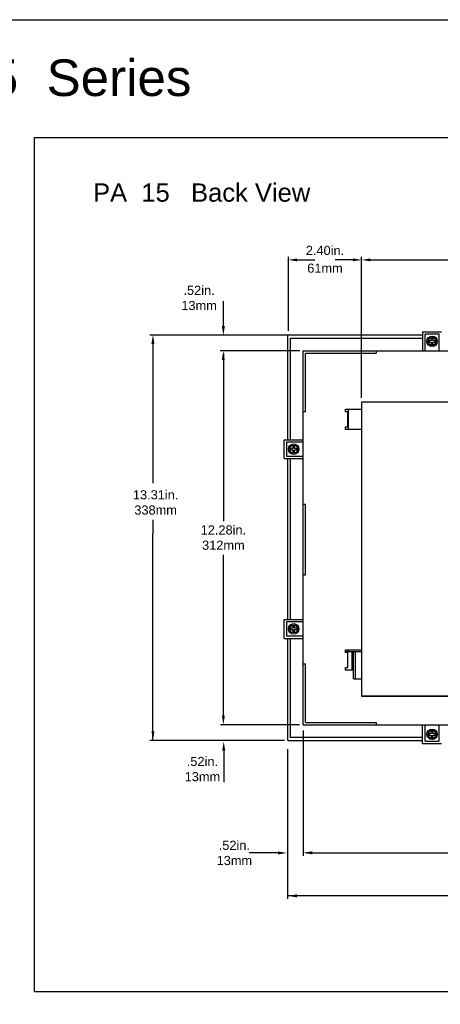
# Model space of a CAD drawing. Extents: x -71 to 52, y -13 to 68.
# Tile 46 of 81: x 17 to 31, y 36 to 68. Entities that reach past the tile are written whole.
import ezdxf

# ---------------------------------------------------------------- set-up
doc = ezdxf.new("R2010")
doc.units = 0
doc.header["$LTSCALE"] = 1.21
doc.header["$MEASUREMENT"] = 0
doc.layers.get('0').update_dxf_attribs({"linetype": 'CONTINUOUS'})
doc.layers.add('AM_5', color=3, linetype='CONTINUOUS', lineweight=15)
doc.layers.add('dim', color=5, linetype='CONTINUOUS')
doc.layers.add('prod', color=6, linetype='CONTINUOUS')
doc.styles.add('arial', font='ARIAL.TTF')
doc.styles.add('arial3', font='ARIAL.TTF', dxfattribs={"height": 0.3})

msp = doc.modelspace()

# ---------------------------------------------------------------- linework, layer by layer
at = {"linetype": 'Continuous'}
for p, q in [((17.435, 36.235), (17.435, 64.274)), ((17.435, 64.274), (51.435, 64.274)), ((17.435, 36.235), (51.435, 36.235))]:
    msp.add_line(p, q, dxfattribs=at)
at = {"color": 7, "linetype": 'Continuous'}
for p, q in [((30.164, 57.889), (30.164, 57.269)), ((30.164, 57.889), (30.784, 57.889)), ((25.729, 57.754), (25.729, 54.349)), ((25.729, 57.754), (25.729, 54.349)), ((30.164, 57.784), (25.759, 57.784)), ((30.164, 57.784), (25.759, 57.784)), ((25.829, 54.349), (25.829, 57.684)), ((25.829, 57.684), (30.164, 57.684)), ((30.243, 57.269), (30.243, 57.81)), ((30.705, 57.81), (30.243, 57.81)), ((30.374, 57.604), (30.374, 57.554)), ((30.449, 57.604), (30.374, 57.604)), ((30.374, 57.554), (30.449, 57.554)), ((30.449, 57.679), (30.449, 57.604)), ((30.499, 57.679), (30.449, 57.679)), ((30.449, 57.554), (30.449, 57.479)), ((30.499, 57.604), (30.499, 57.679)), ((30.574, 57.604), (30.499, 57.604)), ((30.499, 57.479), (30.499, 57.554)), ((30.499, 57.554), (30.574, 57.554)), ((30.574, 57.554), (30.574, 57.604)), ((30.705, 57.269), (30.705, 57.81)), ((26.244, 54.349), (26.244, 57.269)), ((26.244, 57.269), (42.024, 57.269)), ((28.644, 57.269), (28.644, 57.194)), ((30.449, 57.479), (30.499, 57.479)), ((28.644, 57.184), (26.322, 57.184)), ((26.322, 55.269), (26.322, 57.184)), ((27.635, 55.269), (27.635, 55.349)), ((27.635, 55.349), (28.163, 55.349)), ((27.731, 54.689), (27.732, 55.349)), ((28.163, 55.582), (28.16, 45.932)), ((36.444, 55.579), (28.163, 55.582)), ((26.319, 55.269), (26.244, 55.269)), ((27.715, 55.269), (27.635, 55.269)), ((27.715, 54.769), (27.715, 55.269)), ((27.715, 55.061), (27.732, 55.061)), ((27.715, 54.947), (27.731, 54.947)), ((27.635, 54.689), (27.635, 54.769)), ((27.635, 54.769), (27.715, 54.769)), ((28.163, 54.689), (27.635, 54.689)), ((25.624, 53.729), (25.624, 54.349)), ((25.624, 54.349), (26.234, 54.349)), ((26.244, 48.449), (26.244, 54.349)), ((25.703, 54.27), (25.703, 53.808)), ((26.234, 54.27), (25.703, 54.27)), ((25.834, 54.064), (25.834, 54.014)), ((25.909, 54.064), (25.834, 54.064)), ((25.834, 54.014), (25.909, 54.014)), ((25.909, 54.139), (25.909, 54.064)), ((25.959, 54.139), (25.909, 54.139)), ((25.909, 54.014), (25.909, 53.939)), ((25.959, 54.064), (25.959, 54.139)), ((26.034, 54.064), (25.959, 54.064)), ((25.959, 53.939), (25.959, 54.014)), ((25.959, 54.014), (26.034, 54.014)), ((26.034, 54.014), (26.034, 54.064)), ((25.624, 53.729), (26.244, 53.729)), ((25.703, 53.808), (26.244, 53.808)), ((25.729, 53.729), (25.729, 48.449)), ((25.829, 48.449), (25.829, 53.729)), ((25.909, 53.939), (25.959, 53.939)), ((26.322, 52.219), (26.247, 52.219)), ((26.322, 49.91), (26.322, 52.23)), ((26.247, 49.919), (26.322, 49.919)), ((25.624, 47.829), (25.624, 48.449)), ((25.624, 48.449), (26.234, 48.449)), ((25.703, 48.37), (25.703, 47.908)), ((26.234, 48.37), (25.703, 48.37)), ((25.834, 48.164), (25.834, 48.114)), ((25.909, 48.164), (25.834, 48.164)), ((25.909, 48.239), (25.909, 48.164)), ((25.959, 48.239), (25.909, 48.239)), ((25.959, 48.164), (25.959, 48.239)), ((26.034, 48.164), (25.959, 48.164)), ((26.034, 48.114), (26.034, 48.164)), ((26.244, 44.989), (26.244, 48.449)), ((25.703, 47.908), (26.244, 47.908)), ((25.834, 48.114), (25.909, 48.114)), ((25.909, 48.114), (25.909, 48.039)), ((25.909, 48.039), (25.959, 48.039)), ((25.959, 48.039), (25.959, 48.114)), ((25.959, 48.114), (26.034, 48.114)), ((25.624, 47.829), (26.244, 47.829)), ((25.729, 47.829), (25.729, 44.504)), ((25.729, 47.829), (25.729, 44.504)), ((25.829, 44.574), (25.829, 47.829)), ((27.632, 47.369), (27.632, 47.449)), ((27.632, 47.449), (28.16, 47.449)), ((27.632, 47.399), (28.16, 47.399)), ((27.712, 47.369), (27.632, 47.369)), ((27.712, 46.869), (27.712, 47.369)), ((27.729, 47.399), (27.729, 47.449)), ((27.849, 46.789), (27.849, 47.399)), ((27.899, 46.499), (27.899, 47.399)), ((27.965, 46.499), (27.965, 47.399)), ((26.244, 46.989), (26.319, 46.989)), ((26.319, 45.074), (26.319, 46.989)), ((27.632, 46.789), (27.632, 46.869)), ((27.632, 46.869), (27.712, 46.869)), ((27.899, 46.789), (27.632, 46.789)), ((27.899, 46.499), (28.16, 46.499)), ((28.16, 45.932), (36.441, 45.929)), ((28.162, 45.93), (28.162, 45.932)), ((40.099, 45.926), (28.162, 45.93)), ((26.244, 44.989), (42.024, 44.989)), ((26.319, 45.064), (28.644, 45.064)), ((28.644, 45.064), (28.644, 44.989)), ((30.164, 44.369), (30.164, 44.989)), ((30.243, 44.979), (30.164, 44.979)), ((30.243, 44.448), (30.243, 44.989)), ((30.705, 44.448), (30.705, 44.989)), ((30.784, 44.979), (30.705, 44.979)), ((30.449, 44.704), (30.374, 44.704)), ((30.374, 44.704), (30.374, 44.654)), ((30.374, 44.654), (30.449, 44.654)), ((30.499, 44.779), (30.449, 44.779)), ((30.449, 44.779), (30.449, 44.704)), ((30.449, 44.654), (30.449, 44.579)), ((30.499, 44.704), (30.499, 44.779)), ((30.574, 44.704), (30.499, 44.704)), ((30.499, 44.654), (30.574, 44.654)), ((30.499, 44.579), (30.499, 44.654)), ((30.574, 44.654), (30.574, 44.704)), ((25.759, 44.474), (30.164, 44.474)), ((25.759, 44.474), (30.164, 44.474)), ((30.164, 44.574), (25.829, 44.574)), ((30.784, 44.369), (30.164, 44.369)), ((30.243, 44.448), (30.705, 44.448)), ((30.449, 44.579), (30.499, 44.579))]:
    msp.add_line(p, q, dxfattribs=at)
for centre, radius in [((30.474, 57.579), 0.172), ((30.474, 57.579), 0.132), ((25.934, 54.039), 0.172), ((25.934, 54.039), 0.132), ((25.934, 48.139), 0.172), ((25.934, 48.139), 0.132), ((30.474, 44.679), 0.172), ((30.474, 44.679), 0.132)]:
    msp.add_circle(centre, radius, dxfattribs=at)
for points, knots in [([(25.759, 57.784), (25.757, 57.784), (25.754, 57.784), (25.749, 57.783), (25.745, 57.781), (25.741, 57.778), (25.737, 57.775), (25.734, 57.772), (25.732, 57.768), (25.73, 57.763), (25.729, 57.759), (25.729, 57.756), (25.729, 57.754)], [0, 0, 0, 0, 0.00470712, 0.00941429, 0.01412166, 0.01882914, 0.02353706, 0.02824525, 0.0329534, 0.03766188, 0.04237039, 0.04707904, 0.04707904, 0.04707904, 0.04707904]), ([(25.759, 57.784), (25.757, 57.784), (25.754, 57.784), (25.749, 57.783), (25.745, 57.781), (25.741, 57.778), (25.737, 57.775), (25.734, 57.772), (25.732, 57.768), (25.73, 57.763), (25.729, 57.759), (25.729, 57.756), (25.729, 57.754)], [0, 0, 0, 0, 0.00470712, 0.00941429, 0.01412166, 0.01882914, 0.02353706, 0.02824525, 0.0329534, 0.03766188, 0.04237039, 0.04707904, 0.04707904, 0.04707904, 0.04707904]), ([(25.729, 44.504), (25.729, 44.502), (25.729, 44.499), (25.73, 44.495), (25.732, 44.49), (25.734, 44.486), (25.737, 44.483), (25.741, 44.48), (25.745, 44.477), (25.749, 44.475), (25.754, 44.474), (25.757, 44.474), (25.759, 44.474)], [0, 0, 0, 0, 0.00470865, 0.00941716, 0.01412564, 0.01883379, 0.02354198, 0.0282499, 0.03295738, 0.03766475, 0.04237193, 0.04707904, 0.04707904, 0.04707904, 0.04707904]), ([(25.729, 44.504), (25.729, 44.502), (25.729, 44.499), (25.73, 44.495), (25.732, 44.49), (25.734, 44.486), (25.737, 44.483), (25.741, 44.48), (25.745, 44.477), (25.749, 44.475), (25.754, 44.474), (25.757, 44.474), (25.759, 44.474)], [0, 0, 0, 0, 0.00470865, 0.00941716, 0.01412564, 0.01883379, 0.02354198, 0.0282499, 0.03295738, 0.03766475, 0.04237193, 0.04707904, 0.04707904, 0.04707904, 0.04707904])]:
    msp.add_open_spline(points, degree=3, knots=knots, dxfattribs=at)
at = {"layer": 'AM_5'}
msp.add_line((28.163, 55.72), (28.163, 60.352), dxfattribs=at)
at = {"layer": 'dim'}
for p, q in [((25.759, 57.921), (25.759, 60.352)), ((25.946, 60.252), (26.631, 60.252)), ((27.976, 60.252), (27.291, 60.252)), ((28.163, 55.72), (28.163, 60.352)), ((28.351, 60.252), (33.286, 60.252)), ((23.626, 58.046), (23.626, 58.901)), ((25.759, 57.784), (21.216, 57.784)), ((21.316, 57.69), (21.316, 52.926)), ((26.141, 57.269), (23.525, 57.269)), ((23.628, 57.175), (23.628, 51.677)), ((21.316, 51.719), (21.316, 51.255)), ((21.316, 44.474), (21.316, 51.255)), ((23.628, 45.095), (23.628, 50.574)), ((26.123, 44.989), (23.528, 44.989)), ((26.244, 44.806), (26.244, 40.689)), ((26.244, 44.756), (26.244, 42.216)), ((25.629, 44.474), (21.216, 44.474)), ((23.637, 44.142), (23.637, 43.107)), ((25.729, 44.187), (25.729, 39.275)), ((25.414, 40.784), (24.469, 40.784)), ((26.344, 40.789), (34.944, 40.789)), ((31.503, 39.375), (25.744, 39.375))]:
    msp.add_line(p, q, dxfattribs=at)
for points in [[(26.04, 60.299), (26.04, 60.205), (25.759, 60.252)], [(27.882, 60.299), (27.882, 60.205), (28.163, 60.252)], [(28.445, 60.299), (28.445, 60.205), (28.163, 60.252)], [(23.576, 58.079), (23.676, 58.079), (23.626, 57.779)], [(21.266, 57.49), (21.366, 57.49), (21.316, 57.79)], [(23.575, 56.969), (23.675, 56.969), (23.625, 57.269)], [(23.578, 45.295), (23.678, 45.295), (23.628, 44.995)], [(21.266, 44.78), (21.366, 44.78), (21.316, 44.48)], [(23.587, 44.142), (23.687, 44.142), (23.637, 44.442)], [(25.414, 40.834), (25.414, 40.734), (25.714, 40.784)], [(26.544, 40.839), (26.544, 40.739), (26.244, 40.789)], [(26.044, 39.425), (26.044, 39.325), (25.744, 39.375)]]:
    msp.add_solid(points, dxfattribs=at)
at = {"layer": 'prod', "flags": 128}
msp.add_lwpolyline([(-18.195, 68.137), (52.007, 68.137), (52.007, 6.902), (-18.195, 6.902)], close=True, dxfattribs=at)

# ---------------------------------------------------------------- texts
at = {"layer": 'dim'}
for s, insert, char_height, attachment_point, style in [('PA 15  Series', (12.33, 66.832), 1.2, 1, 'arial'), ('\\A1;2.40in.', (26.961, 60.562), 0.3, 5, 'arial3'), ('\\A1;61mm', (26.961, 59.979), 0.3, 5, 'arial3'), ('.52in.\\P13mm', (22.83, 59.003), 0.3, 5, 'arial'), ('13.31in.\\P338mm', (21.404, 52.289), 0.3, 5, 'arial'), ('12.28in.\\P312mm', (23.628, 51.135), 0.3, 5, 'arial'), ('.52in.\\P13mm', (22.939, 43.536), 0.3, 5, 'arial'), ('.52in.\\P13mm', (23.988, 40.784), 0.3, 5, 'arial')]:
    msp.add_mtext(s, dxfattribs=dict(at, insert=insert, char_height=char_height, attachment_point=attachment_point, style=style))
at = {"layer": 'dim', "insert": (19.352, 62.763), "char_height": 0.6, "width": 14.5408, "attachment_point": 1, "style": 'arial'}
msp.add_mtext('PA  15   Back View', dxfattribs=at)

doc.saveas('drawing.dxf')
